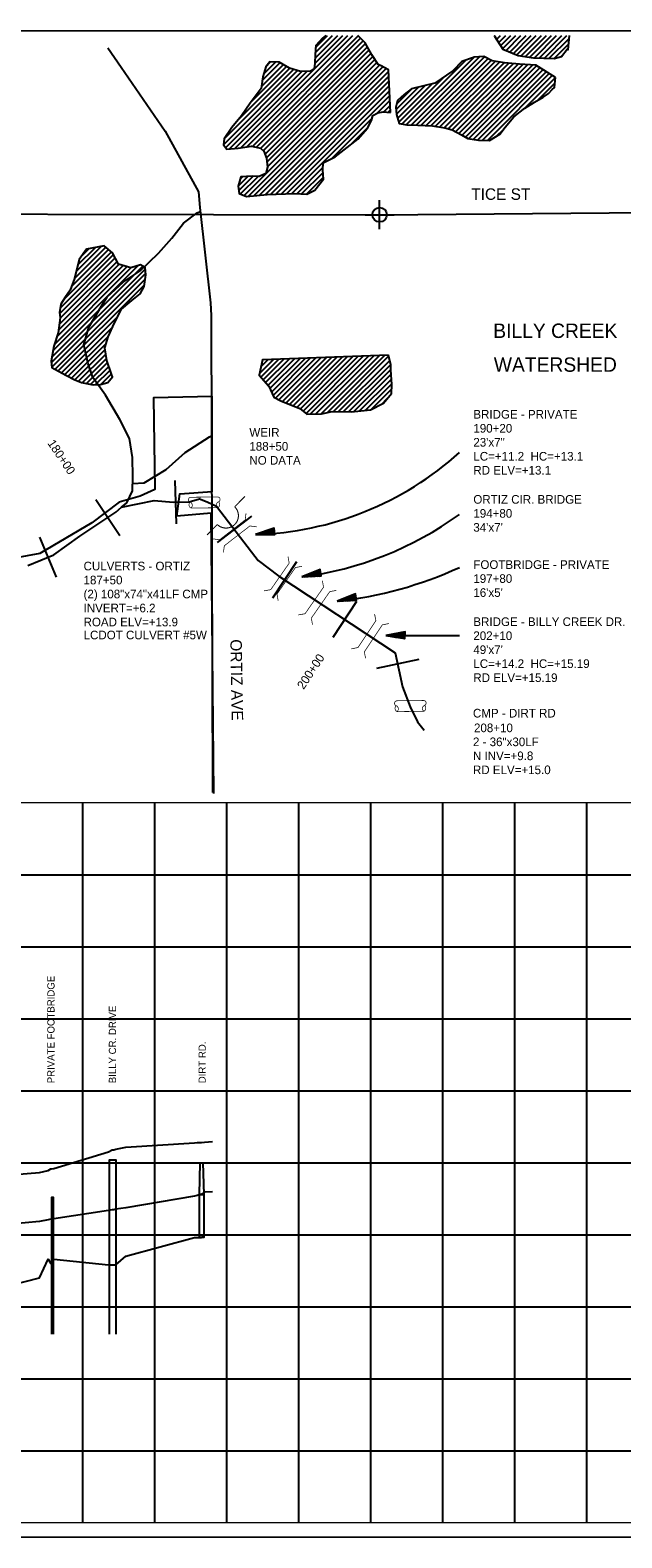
# Model space of a CAD drawing. Extents: x 225027 to 248786, y 832685 to 868004.
# Tile 3 of 5: x 233281 to 237389, y 841015 to 851485. Entities that reach past the tile are written whole.
import ezdxf
from ezdxf.enums import TextEntityAlignment as Align

# ---------------------------------------------------------------- set-up
doc = ezdxf.new("R2010")
doc.units = 0
doc.header["$LTSCALE"] = 800
doc.header["$PDMODE"] = 34
doc.header["$PDSIZE"] = 100
doc.linetypes.add('DASHED', pattern=[0])
doc.linetypes.add('STREAM', pattern=[0])
doc.layers.get('0').update_dxf_attribs({"linetype": 'CONTINUOUS'})
for name, color, linetype in [('BORDER', 1, 'CONTINUOUS'), ('CITY', 10, 'DASHED'), ('EXISTING', 7, 'CONTINUOUS'), ('GRID', 2, 'CONTINUOUS'), ('MAJROADS', 9, 'CONTINUOUS'), ('SEC', 2, 'CONTINUOUS'), ('STATIONS', 7, 'CONTINUOUS'), ('STRUCTTEXT', 7, 'CONTINUOUS'), ('STRUCTURES', 1, 'CONTINUOUS'), ('TEXT', 7, 'CONTINUOUS'), ('TRUNKS', 5, 'STREAM'), ('TRUNKS2', 5, 'CONTINUOUS'), ('WETDBA', 12, 'CONTINUOUS'), ('WETFILL', 8, 'CONTINUOUS')]:
    doc.layers.add(name, color=color, linetype=linetype)

# ---------------------------------------------------------------- blocks, each defined once
blk = doc.blocks.new('WEIR')
at = {"layer": 'STRUCTURES', "color": 0, "const_width": 30}
blk.add_lwpolyline([(13.092958, 760.705662), (13.092958, 358.309611, -1), (13.092958, -331.690389), (13.092958, -734.086439)], format="xyb", dxfattribs=at)
blk = doc.blocks.new('RCP')
at = {"layer": 'STRUCTURES', "color": 0, "const_width": 20}
for points in [[(-354.222645, 160.433845, 0.802976), (-373.838044, 25.101824, 0.802976)], [(-373.838044, 25.101824, 0.489412), (-354.222645, -139.566155, 0.489412)], [(-354.222645, -139.566155, 0.606659), (-373.838044, 25.101824, 0.606659)], [(415.392754, 25.101824, 0.606659), (395.777355, -139.566155, 0.606659)], [(415.392754, 25.101824, 0.802976), (395.777355, 160.433845, 0.802976)], [(395.777355, -139.566155, 0.489412), (415.392754, 25.101824, 0.489412)]]:
    blk.add_lwpolyline(points, format="xyb", dxfattribs=at)
for points in [[(395.777355, 160.433845), (-354.222645, 160.433845)], [(-354.222645, -139.566155), (395.777355, -139.566155)]]:
    blk.add_lwpolyline(points, dxfattribs=at)
blk = doc.blocks.new('*X')
at = {"color": 0}
for p, q in [((234702.594683, 850663.311775), (235486.605907, 851447.322998)), ((234742.680599, 850668.042351), (235521.961246, 851447.322998)), ((234784.207318, 850674.213731), (235557.097312, 851447.103725)), ((234823.34188, 850677.992954), (235574.882278, 851429.533352)), ((235257.783764, 851253.856195), (235451.250568, 851447.322998)), ((235258.841956, 851290.269726), (235415.895229, 851447.322998)), ((235260.321857, 851327.104965), (235380.539889, 851447.322998)), ((235263.014431, 851365.152879), (235345.18455, 851447.322998)), ((236506.11465, 851441.526909), (236511.910739, 851447.322998)), ((236519.827233, 851419.884153), (236547.266078, 851447.322998)), ((236533.539816, 851398.241397), (236582.621418, 851447.322998)), ((236547.2524, 851376.598641), (236617.976757, 851447.322998)), ((236560.964983, 851354.955885), (236653.332096, 851447.322998)), ((236585.189507, 851343.825071), (236688.687435, 851447.322998)), ((236610.402715, 851333.682939), (236724.042774, 851447.322998)), ((236635.615922, 851323.540808), (236759.398113, 851447.322998)), ((236660.82913, 851313.398676), (236794.753452, 851447.322998)), ((236689.709066, 851306.923273), (236830.108791, 851447.322998)), ((236720.338795, 851302.197663), (236865.46413, 851447.322998)), ((236750.968523, 851297.472053), (236900.819469, 851447.322998)), ((236782.209885, 851293.358075), (236936.174808, 851447.322998)), ((236816.646861, 851292.439712), (236971.530147, 851447.322998)), ((236851.083837, 851291.521349), (237006.885486, 851447.322998)), ((236885.520813, 851290.602986), (237024.859575, 851429.941748)), ((234852.625223, 850671.920959), (235592.667244, 851411.962979)), ((234881.139868, 850665.080264), (235609.509428, 851393.449824)), ((234900.245579, 850648.830636), (235622.137757, 851370.722814)), ((234911.820025, 850625.049743), (235634.766086, 851347.995804)), ((234921.474224, 850599.348604), (235647.394415, 851325.268794)), ((236919.957788, 851289.684622), (237021.177321, 851390.904155)), ((237015.503603, 851349.875098), (237017.495067, 851351.866561)), ((234628.033639, 850730.172087), (235110.225419, 851212.363867)), ((234725.214783, 850862.70857), (235082.86203, 851220.355817)), ((234765.404, 850337.212362), (235688.750047, 851260.558409)), ((234793.874911, 850330.327934), (235706.349998, 851242.803021)), ((234821.68381, 850994.532935), (235060.641978, 851233.491104)), ((234833.295737, 850334.393421), (235729.377718, 851230.475402)), ((234872.716562, 850338.458907), (235752.390029, 851218.132373)), ((234886.872493, 851095.076958), (235038.542929, 851246.747394)), ((234892.311893, 851135.871697), (235016.443881, 851260.003685)), ((234901.376449, 851180.291592), (234985.126244, 851264.041387)), ((234915.865949, 851230.136431), (234950.379816, 851264.650299)), ((234925.056631, 850567.575671), (235660.759309, 851303.278349)), ((234928.046112, 850535.209813), (235674.754678, 851281.918379)), ((235863.045884, 850833.813482), (236308.173365, 851278.940963)), ((235893.80035, 850829.212609), (236363.094014, 851298.506273)), ((235927.489824, 850827.546744), (236400.27848, 851300.3354)), ((235961.416251, 850826.117832), (236434.66212, 851299.3637)), ((235995.394151, 850824.740393), (236458.031871, 851287.378113)), ((236029.397387, 850823.38829), (236481.401623, 851275.392526)), ((236063.400623, 850822.036187), (236509.825656, 851268.46122)), ((236094.897093, 850818.177318), (236540.63546, 851263.915684)), ((236125.137441, 850813.062327), (236571.445263, 851259.370149)), ((236155.377789, 850807.947336), (236603.549879, 851256.119425)), ((236183.278407, 850800.492615), (236635.827964, 851253.042171)), ((236210.554539, 850792.413407), (236668.106049, 851249.964917)), ((236233.80724, 850780.310769), (236701.019454, 851247.522984)), ((236257.059942, 850768.208132), (236734.278762, 851245.426952)), ((236280.162087, 850755.954939), (236767.53807, 851243.330921)), ((236302.703845, 850743.141357), (236797.49591, 851237.933422)), ((236327.309222, 850732.391395), (236819.250983, 851224.333156)), ((236968.047498, 851302.418992), (236974.016688, 851308.388183)), ((234622.575785, 850689.358894), (235137.588809, 851204.371918)), ((234637.481685, 850668.909455), (235167.50032, 851198.928089)), ((234663.539583, 850659.612014), (235203.623436, 851199.695867)), ((234912.137387, 850342.524393), (235768.873999, 851199.261005)), ((234949.789174, 850344.82084), (235770.449491, 851165.481157)), ((234986.334717, 850346.011044), (235772.024982, 851131.701309)), ((235832.582942, 850874.061218), (236069.528524, 851111.006801)), ((235840.481383, 850846.60432), (236153.454894, 851159.577831)), ((236357.376853, 850727.103687), (236841.006056, 851210.73289)), ((236387.444484, 850721.815978), (236862.761129, 851197.132623)), ((236421.410699, 850720.426855), (236884.516201, 851183.532357)), ((236456.625912, 850720.286729), (236906.271274, 851169.932091)), ((236711.232368, 850939.537845), (236927.485591, 851155.791069)), ((236805.745152, 850998.695291), (236923.799184, 851116.749323)), ((235022.88026, 850347.201248), (235773.600473, 851097.921462)), ((235059.425802, 850348.391452), (235775.175964, 851064.141614)), ((235095.971345, 850349.581656), (235776.751456, 851030.361766)), ((235821.714647, 850933.903601), (235976.668768, 851088.857722)), ((235824.83751, 850972.381803), (235930.23889, 851077.783183)), ((235824.853261, 850901.686876), (236023.098646, 851099.932261)), ((235690.364377, 850908.619348), (235778.326947, 850996.581918)), ((235735.332259, 850918.231891), (235779.902438, 850962.80207)), ((235767.347743, 850914.892036), (235781.477929, 850929.022222)), ((235376.029894, 850594.284865), (235655.675546, 850873.930517)), ((235514.792418, 850697.692051), (235626.198439, 850809.098071)), ((236526.760822, 850755.066299), (236559.991895, 850788.297373)), ((235131.280662, 850349.535634), (235314.594835, 850532.849806)), ((235165.110901, 850348.010533), (235314.913975, 850497.813608)), ((234724.062917, 850401.937296), (234791.645553, 850469.519932)), ((234728.64855, 850371.167591), (234828.495566, 850471.014607)), ((234738.446653, 850451.676371), (234754.22001, 850467.449728)), ((234740.716727, 850347.880428), (234863.109069, 850470.27277)), ((235198.941139, 850346.485432), (235317.390717, 850464.93501)), ((233567.431449, 849704.925236), (233825.646201, 849963.139988)), ((233588.770255, 849761.619381), (233806.507235, 849979.356361)), ((233600.718696, 849808.923161), (233777.008497, 849985.212962)), ((233612.667136, 849856.226941), (233733.455407, 849977.015211)), ((233638.287325, 849917.202468), (233689.902317, 849968.81746)), ((233438.976022, 849258.271758), (234030.88569, 849850.181425)), ((233477.601451, 849402.963203), (233925.919193, 849851.280946)), ((233483.507677, 849444.224768), (233898.898441, 849859.615533)), ((233485.437663, 849516.865432), (233871.864163, 849903.291932)), ((233488.452879, 849555.235988), (233859.828665, 849926.611774)), ((233489.413903, 849485.486333), (233883.89966, 849879.972091)), ((233515.689716, 849617.828164), (233844.785166, 849946.923614)), ((233427.146042, 849175.731099), (234080.433302, 849829.018359)), ((233431.053979, 849214.994376), (234062.081211, 849846.021607)), ((233431.422184, 849144.651902), (234082.581026, 849795.810744)), ((233448.921031, 849303.572106), (233980.723841, 849835.374915)), ((233453.102279, 849130.976658), (234078.969979, 849756.844358)), ((233465.777483, 849355.783897), (233952.939945, 849842.946358)), ((233476.102979, 849118.622019), (234072.805653, 849715.324693)), ((233499.10368, 849106.267381), (233888.106086, 849495.269787)), ((233522.10438, 849093.912742), (233853.523449, 849425.331811)), ((233545.180544, 849081.633567), (233823.832351, 849360.285374)), ((233568.288427, 849069.386111), (233808.274905, 849309.372589)), ((233591.402595, 849057.14494), (233801.134768, 849266.877113)), ((233616.722524, 849047.10953), (233805.6825, 849236.069505)), ((235196.389086, 848823.6538), (235595.419593, 849222.684307)), ((235228.073662, 848819.983037), (235632.158023, 849224.067398)), ((235264.143108, 848820.697144), (235668.896453, 849225.450488)), ((235300.212555, 848821.411251), (235705.634882, 849226.833579)), ((235344.695687, 848830.539044), (235742.373312, 849228.21667)), ((233642.842535, 849037.874201), (233810.230231, 849205.261897)), ((233672.46549, 849032.141817), (233817.21552, 849176.891848)), ((233702.088445, 849026.409433), (233826.436915, 849150.757904)), ((233734.807242, 849023.772892), (233835.65831, 849124.62396)), ((234873.840646, 849102.146123), (234970.866287, 849199.171765)), ((234882.721401, 849146.382218), (234934.127857, 849197.788674)), ((234882.928191, 849075.87833), (235007.604717, 849200.554855)), ((234891.602157, 849190.618312), (234897.389427, 849196.405583)), ((234899.329241, 849056.92404), (235044.343147, 849201.937946)), ((234915.73029, 849037.969751), (235081.081576, 849203.321037)), ((234932.13134, 849019.015461), (235117.820006, 849204.704128)), ((234944.940542, 848996.469324), (235154.558436, 849206.087218)), ((234955.969156, 848972.142599), (235191.296866, 849207.470309)), ((234966.99777, 848947.815874), (235228.035295, 849208.8534)), ((234984.529883, 848929.992649), (235264.773725, 849210.23649)), ((235007.90507, 848918.012496), (235301.512155, 849211.619581)), ((235032.051821, 848906.803908), (235338.250585, 849213.002672)), ((235057.03756, 848896.434308), (235374.989014, 849214.385763)), ((235082.023299, 848886.064708), (235411.727444, 849215.768853)), ((235107.009038, 848875.695108), (235448.465874, 849217.151944)), ((235131.994776, 848865.325507), (235485.204304, 849218.535035)), ((235156.043907, 848854.019299), (235521.942734, 849219.918125)), ((235176.216497, 848838.83655), (235558.681163, 849221.301216)), ((235387.142638, 848837.630656), (235769.919817, 849220.407835)), ((235421.874812, 848837.007492), (235777.23858, 849192.37126)), ((235456.606987, 848836.384327), (235784.557344, 849164.334684)), ((235491.339161, 848835.761163), (235785.170757, 849129.592758)), ((233771.414503, 849025.024814), (233844.879705, 849098.490016)), ((233819.793785, 849038.048757), (233819.909751, 849038.164723)), ((235528.03562, 848837.102282), (235786.904132, 849095.970794)), ((235567.216158, 848840.927481), (235788.830468, 849062.541791)), ((235606.396697, 848844.752681), (235790.756804, 849029.112788)), ((235646.223451, 848849.224096), (235789.708962, 848992.709607)), ((235719.078391, 848886.723697), (235762.838935, 848930.484241)), ((225027.222302, 832698.75), (225157.277751, 832698.75)), ((225029.383291, 832697.5), (225157.277751, 832697.5)), ((225032.437011, 832700), (225157.277751, 832700)), ((225037.651719, 832701.25), (225157.277751, 832701.25)), ((225042.030124, 832696.25), (225157.277751, 832696.25)), ((225042.866427, 832702.5), (225157.277751, 832702.5)), ((225048.081136, 832703.75), (225157.277751, 832703.75)), ((225053.295844, 832705), (225157.277751, 832705)), ((225054.676957, 832695), (225157.277751, 832695)), ((225058.510552, 832706.25), (225157.277751, 832706.25)), ((225063.725261, 832707.5), (225157.277751, 832707.5)), ((225067.32379, 832693.75), (225157.277751, 832693.75)), ((225068.939969, 832708.75), (225157.277751, 832708.75)), ((225074.154678, 832710), (225157.277751, 832710)), ((225079.369386, 832711.25), (225157.277751, 832711.25)), ((225079.970623, 832692.5), (225157.277751, 832692.5)), ((225084.584094, 832712.5), (225157.277751, 832712.5)), ((225089.798803, 832713.75), (225157.277751, 832713.75)), ((225092.617456, 832691.25), (225157.277751, 832691.25)), ((225095.013511, 832715), (225157.277751, 832715)), ((225100.228219, 832716.25), (225157.277751, 832716.25)), ((225105.264289, 832690), (225157.277751, 832690)), ((225105.442928, 832717.5), (225157.277751, 832717.5)), ((225110.657636, 832718.75), (225157.277751, 832718.75)), ((225115.872344, 832720), (225157.277751, 832720)), ((225117.911122, 832688.75), (225157.277751, 832688.75)), ((225121.087053, 832721.25), (225157.277751, 832721.25)), ((225126.301761, 832722.5), (225157.277751, 832722.5)), ((225130.557955, 832687.5), (225157.277751, 832687.5)), ((225131.51647, 832723.75), (225157.277751, 832723.75)), ((225136.731178, 832725), (225157.277751, 832725)), ((225141.945886, 832726.25), (225157.277751, 832726.25)), ((225143.204788, 832686.25), (225157.277751, 832686.25)), ((225147.160595, 832727.5), (225157.277751, 832727.5)), ((225152.375303, 832728.75), (225157.277751, 832728.75)), ((225155.85162, 832685), (225157.277751, 832685))]:
    blk.add_line(p, q, dxfattribs=at)
blk = doc.blocks.new('BRIDGE')
at = {"layer": 'STRUCTURES', "color": 0, "const_width": 20}
for points in [[(-233.755842, -534.277494), (-101.17332, -401.694972), (-101.17332, 496.333298), (-233.755842, 628.915819)], [(244.100107, -534.277494), (111.517586, -401.694972), (111.517586, 496.333298), (244.100107, 628.915819)]]:
    blk.add_lwpolyline(points, dxfattribs=at)
blk = doc.blocks.new('AHD')
at = {"layer": 'TEXT', "color": 0}
blk.add_lwpolyline([(0, 0), (133.116809, -13.157129), (133.116809, 31.908977), (0, 0)], dxfattribs=at)
blk.add_solid([(0, 0), (133.116809, -13.157129), (133.116809, 31.908977), (0, 0)], dxfattribs=at)
blk.add_blockref('*X', (-225024.160942, -832698.016172), dxfattribs=at)

msp = doc.modelspace()

# ---------------------------------------------------------------- linework, layer by layer
at = {"layer": 'BORDER', "color": 0, "const_width": 10}
msp.add_lwpolyline([(226770.676938, 841020.424005), (242770.676938, 841020.424005), (242770.676938, 851480.424005), (226770.676938, 851480.424005)], close=True, dxfattribs=at)
for points in [[(226770.676938, 846120.424005), (242770.676938, 846120.424005)], [(226770.676938, 841120.424005), (242770.676938, 841120.424005)]]:
    msp.add_lwpolyline(points, dxfattribs=at)
at = {"layer": 'CITY', "color": 0}
msp.add_lwpolyline([(234556.398145, 846184.459604), (234537.536224, 848130.181349), (234299.827379, 848111.132391), (234319.46728, 848266.026442), (234543.467002, 848282.582496), (234543.467002, 848941.311847), (234137.400964, 848932.288157), (234145.905759, 848296.003192), (234044.995312, 848249.83625), (233899.451395, 848208.685063), (233709.137626, 848063.430439), (233346.79374, 847850.604553), (233171.500375, 847817.757167), (233153.818782, 848589.387947), (232552.484422, 848602.206265), (232540.20788, 848860.098639), (232423.866328, 848875.165426), (232413.876223, 846234.204925), (231955.987222, 846238.698908), (231962.691737, 847551.663627), (230446.71186, 847560.687317), (230436.954527, 850173.563691), (230432.686924, 851363.17478)], dxfattribs=at)
at = {"layer": 'EXISTING', "color": 0}
for p, q in [((233875.21616, 843640.175112), (233875.21616, 843540.175112)), ((233440.21616, 843380.175112), (233440.21616, 843360.175112))]:
    msp.add_line(p, q, dxfattribs=at)
for points in [[(233145.676938, 843536.424005), (233345.676938, 843552.424005), (233405.676938, 843566.424005), (233423.676938, 843577.424005), (233427.676938, 843577.424005), (233445.676938, 843579.424005), (233825.676938, 843695.424005), (233849.676938, 843709.424005), (233862.676938, 843709.424005), (233875.676938, 843713.424005), (233945.676938, 843728.424005), (234420.676938, 843759.424005), (234440.676938, 843761.424005), (234470.676938, 843761.424005), (234490.676938, 843762.424005), (234545.676938, 843767.424005)], [(234455.676938, 843400.424005), (234460.676938, 843620.424005), (234480.676938, 843620.424005), (234485.676938, 843400.424005)], [(234545.676938, 843419.424005), (234490.676938, 843416.424005), (234470.676938, 843401.424005), (234440.676938, 843393.424005), (234420.676938, 843388.424005), (233945.676938, 843307.424005), (233875.676938, 843297.424005), (233862.676938, 843294.424005), (233849.676938, 843293.424005), (233825.676938, 843289.424005), (233445.676938, 843231.424005), (233427.676938, 843229.424005), (233423.676938, 843229.424005), (233405.676938, 843224.424005), (233345.676938, 843211.424005), (233145.676938, 843194.424005)]]:
    msp.add_lwpolyline(points, dxfattribs=at)
at = {"layer": 'EXISTING', "color": 0, "linetype": 'DASHED'}
for points in [[(233832.508728, 842428.914987), (233832.508728, 843640.175112), (233875.21616, 843640.175112), (233875.21616, 842428.914987)], [(233430.514903, 842428.914987), (233430.514903, 843380.175112), (233440.21616, 843380.175112), (233440.21616, 842428.914987)], [(233145.676938, 842770.424005), (233345.676938, 842820.424005), (233405.676938, 842950.424005), (233423.676938, 842920.424005), (233427.676938, 842920.424005), (233445.676938, 842950.424005), (233825.676938, 842910.424005), (233849.676938, 842910.424005), (233862.676938, 842910.424005), (233875.676938, 842910.424005), (233945.676938, 842970.424005), (234420.676938, 843100.424005), (234440.676938, 843100.424005), (234470.676938, 843100.424005), (234490.676938, 843120.424005), (234545.676938, 843120.424005)]]:
    msp.add_lwpolyline(points, dxfattribs=at)
at = {"layer": 'EXISTING', "color": 0}
msp.add_lwpolyline([(234455.676938, 843100.424005), (234455.676938, 843400.424005), (234485.676938, 843400.424005), (234485.676938, 843100.424005)], close=True, dxfattribs=at)
at = {"layer": 'GRID', "color": 0}
for points in [[(233645.676938, 841120.424005), (233645.676938, 846120.424005)], [(234145.676938, 841120.424005), (234145.676938, 846120.424005)], [(234645.676938, 841120.424005), (234645.676938, 846120.424005)], [(235145.676938, 841120.424005), (235145.676938, 846120.424005)], [(235645.676938, 841120.424005), (235645.676938, 846120.424005)], [(236145.676938, 841120.424005), (236145.676938, 846120.424005)], [(236645.676938, 841120.424005), (236645.676938, 846120.424005)], [(237145.676938, 841120.424005), (237145.676938, 846120.424005)], [(226770.676938, 845620.424005), (242770.676938, 845620.424005)], [(226770.676938, 845120.424005), (242770.676938, 845120.424005)], [(226770.676938, 844620.424005), (242770.676938, 844620.424005)], [(226770.676938, 844120.424005), (242770.676938, 844120.424005)], [(226770.676938, 843620.424005), (242770.676938, 843620.424005)], [(226770.676938, 843120.424005), (242770.676938, 843120.424005)], [(226770.676938, 842620.424005), (242770.676938, 842620.424005)], [(226770.676938, 842120.424005), (242770.676938, 842120.424005)], [(226770.676938, 841620.424005), (242770.676938, 841620.424005)]]:
    msp.add_lwpolyline(points, dxfattribs=at)
at = {"layer": 'MAJROADS', "color": 0}
for points in [[(233820.71577, 851361.614263), (233911.9285, 851229.218006), (234218.678962, 850782.836692), (234450.202812, 850362.149236), (234457.778119, 850253.158802), (234533.396666, 849591.939075), (234538.261062, 849504.381662), (234545.557656, 846191.792863)], [(231094.749945, 850212.856129), (235707.197596, 850203.651017), (241019.422775, 850250.267831), (242696.33204, 850262.540834)]]:
    msp.add_lwpolyline(points, dxfattribs=at)
at = {"layer": 'SEC', "color": 0}
msp.add_point((235707.197596, 850203.651017), dxfattribs=at)
at = {"layer": 'STATIONS', "color": 0}
for p, q in [((234285.806829, 848357.61026), (234294.808883, 848057.745352)), ((233736.161595, 848225.434373), (233903.444887, 847976.403651)), ((234816.685332, 848109.821559), (234578.722594, 847927.136762)), ((233346.025827, 847963.696485), (233461.50238, 847686.811733)), ((235129.255174, 847792.557989), (234964.265981, 847542.001476)), ((235546.849362, 847517.576), (235381.860169, 847267.019487)), ((235978.89145, 847114.547139), (235685.458829, 847052.118803))]:
    msp.add_line(p, q, dxfattribs=at)
at = {"layer": 'TEXT', "color": 0}
msp.add_line((235749.695902, 847281.782133), (236261.353169, 847281.782133), dxfattribs=at)
for centre, radius, start, end in [((234778.895266, 850193.917814), 2211.805173, 271.726518, 312.086205), ((234851.268674, 850082.723669), 2415.020495, 277.534855, 305.723975), ((235119.509317, 850231.782857), 2727.412425, 276.183003, 294.749678)]:
    msp.add_arc(centre, radius, start, end, dxfattribs=at)
at = {"layer": 'TRUNKS', "color": 0}
msp.add_lwpolyline([(233263.934267, 847766.937184), (233445.095643, 847842.491692), (233625.581038, 847970.452662), (233874.868577, 848137.908467), (233914.542322, 848172.045944), (234141.339386, 848219.741296), (234274.128923, 848207.192108), (234385.547524, 848210.536936), (234455.966281, 848230.340155), (234509.926645, 848209.143531), (234574.541123, 848178.909405), (234740.756569, 847962.39942), (234864.919937, 847801.66835), (235008.036231, 847692.779364), (235815.658228, 847160.967597), (235865.654133, 846925.971274), (235918.409219, 846786.938497), (235969.986654, 846682.864265), (236016.166369, 846624.712577)], dxfattribs=at)
at = {"layer": 'TRUNKS2', "color": 0}
for points in [[(233914.542322, 848172.045944), (233950.966196, 848203.387053), (233990.488658, 848287.379604), (233993.24784, 848383.343151), (233990.592808, 848518.752638), (233970.364441, 848650.301815), (233902.091593, 848781.049593), (233804.350935, 848949.752118), (233716.198345, 849072.340315), (233684.061691, 849169.307201), (233652.928376, 849301.169921), (233686.973917, 849422.427423), (233751.114353, 849527.540076), (233815.254789, 849632.652728), (233927.376999, 849736.38579), (234045.289674, 849813.75885), (234171.062199, 849936.744567), (234263.555502, 850041.042007), (234345.143856, 850145.65299), (234441.058507, 850217.110167), (234460.988003, 850225.091105)], [(233991.894546, 848336.275986), (234072.815703, 848341.765115), (234223.882184, 848433.464473), (234356.072261, 848551.900085), (234525.088329, 848660.54569), (234540.100447, 848669.317296)]]:
    msp.add_lwpolyline(points, dxfattribs=at)
at = {"layer": 'WETDBA', "color": 0}
for points in [[(235332.828652, 851447.322998), (235311.524844, 851429.877167), (235264.044843, 851379.713295), (235259.627109, 851317.287706), (235257.754783, 851252.858899), (235252.087129, 851220.270466), (235225.150192, 851200.153406), (235156.99245, 851198.70475), (235082.233072, 851220.539515), (235010.452676, 851263.597556), (234945.351229, 851264.738422), (234916.164876, 851231.164758), (234895.572458, 851160.325479), (234884.869464, 851080.054522), (234808.997177, 850977.361617), (234747.937693, 850890.40982), (234681.026525, 850808.83915), (234628.053437, 850730.313855), (234622.372972, 850689.637133), (234645.504104, 850657.90348), (234725.361429, 850665.46851), (234817.620388, 850679.179324), (234879.696845, 850666.307571), (234904.127251, 850645.529229), (234922.333109, 850597.062104), (234928.124521, 850534.360907), (234916.989405, 850489.587628), (234871.389303, 850470.095308), (234821.411356, 850471.166435), (234742.825788, 850466.819453), (234723.782628, 850400.968054), (234731.823455, 850351.723461), (234783.751479, 850329.283901), (234927.304258, 850344.088559), (235115.878406, 850350.229983), (235200.784324, 850346.40234), (235256.255358, 850373.692636), (235318.399221, 850451.547183), (235313.64618, 850514.64352), (235316.180228, 850563.276185), (235397.404673, 850605.359341), (235460.3592, 850655.468179), (235555.720021, 850729.43961), (235623.627339, 850804.019183), (235650.90773, 850857.908203), (235661.079893, 850892.091901), (235694.057787, 850910.703818), (235731.703838, 850918.610408), (235782.209269, 850913.341681)], [(235782.209269, 850913.341681), (235768.394201, 851209.548274), (235717.313384, 851236.946304), (235697.170701, 851247.706665), (235653.218565, 851314.78716), (235607.200605, 851397.604977), (235556.875361, 851447.322998)], [(236507.077265, 851447.322998), (236505.239616, 851442.907988), (236562.143823, 851353.095306), (236668.974191, 851310.122287), (236776.677596, 851293.50561), (236920.056065, 851289.682001), (236969.85359, 851302.898332), (237008.780433, 851354.230915), (237017.203345, 851348.773866)], [(237017.203345, 851348.773866), (237026.499077, 851447.322998)]]:
    msp.add_lwpolyline(points, dxfattribs=at)
for points in [[(236927.563945, 851156.620897), (236791.252673, 851241.836405), (236679.484769, 851248.880119), (236575.085269, 851258.833119), (236488.895502, 851271.549158), (236429.924082, 851301.793686), (236362.147582, 851298.459717), (236358.798841, 851296.446951), (236276.832982, 851268.103645), (236215.5643, 851202.991802), (236091.447043, 851116.234845), (235927.982711, 851077.245035), (235876.675031, 851039.510239), (235830.199022, 850996.848228), (235820.080742, 850950.675037), (235824.964541, 850900.544631), (235843.31162, 850836.765731), (235896.097782, 850828.868913), (235972.607303, 850825.646488), (236074.751536, 850821.58483), (236160.495979, 850807.081622), (236209.730575, 850792.842266), (236275.388445, 850758.668456), (236319.06458, 850733.841302), (236394.740028, 850720.53298), (236470.663137, 850720.230873), (236541.054297, 850763.942233), (236578.763481, 850812.439009), (236638.859339, 850883.391488), (236715.78412, 850943.069055), (236781.744097, 850984.818353), (236843.070066, 851020.275821), (236879.370507, 851046.419016), (236906.340483, 851074.084108), (236921.105223, 851088.218311)], [(233845.585925, 849096.488549), (233812.406084, 849190.522055), (233799.358835, 849278.907784), (233822.001659, 849356.274745), (233866.466525, 849453.687144), (233915.552472, 849548.010841), (233986.653921, 849607.536116), (234043.88542, 849655.23238), (234071.205831, 849704.549137), (234083.240759, 849785.610091), (234079.947104, 849836.535847), (234045.899549, 849854.613137), (233979.06961, 849834.886628), (233893.555178, 849861.26367), (233852.889663, 849940.056705), (233795.489606, 849988.691556), (233670.709866, 849965.204974), (233621.964874, 849893.03661), (233588.613589, 849760.99914), (233557.609719, 849678.924901), (233526.693963, 849634.471533), (233492.383986, 849582.579422), (233484.176177, 849525.488712), (233489.717642, 849487.608293), (233474.887079, 849384.000292), (233445.104324, 849291.750095), (233425.738875, 849185.958453), (233431.723772, 849142.459948), (233528.911102, 849090.256567), (233591.33066, 849057.173451), (233637.334605, 849038.940049), (233717.750044, 849023.378733), (233769.764747, 849024.580691), (233819.820879, 849038.05605), (233851.8773, 849077.254314)], [(235767.633132, 849229.167625), (234892.728773, 849196.230124), (234871.271626, 849089.349535), (234937.567145, 849012.733435), (234972.217113, 848936.303138), (235020.08194, 848911.771657), (235152.118452, 848856.973764), (235201.953344, 848819.465903), (235303.879559, 848821.483851), (235377.445264, 848837.804647), (235510.734498, 848835.413172), (235644.825358, 848848.504475), (235735.125604, 848894.983454), (235788.50317, 848963.360136), (235791.018191, 849024.576777), (235785.128111, 849126.791272), (235785.636671, 849160.200017)]]:
    msp.add_lwpolyline(points, close=True, dxfattribs=at)

# ---------------------------------------------------------------- block references
at = {"layer": 'STRUCTURES', "color": 0, "xscale": 0.25, "yscale": 0.25, "zscale": 0.25}
for name, p, rotation in [('RCP', (234484.509533, 848202.583035), 0.6545550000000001), ('WEIR', (234635.799572, 848113.90311), 315.483795), ('BRIDGE', (234690.970453, 847988.288076), 307.79967), ('BRIDGE', (235029.01642, 847667.88808), 325.140889), ('BRIDGE', (235267.481526, 847500.72412), 325.140889), ('BRIDGE', (235648.693951, 847285.768929), 146.287202), ('RCP', (235915.487494, 846789.021335), 0.6545550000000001)]:
    msp.add_blockref(name, p, dxfattribs=dict(at, rotation=rotation))
at = {"layer": 'TEXT', "color": 0}
for p, rotation in [((235167.910878, 847688.797123), 8.486189), ((235413.333692, 847520.076399), 8.175784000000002), ((234845.570248, 847983.031761), 5.563125), ((235749.717559, 847281.820252), 356.774519)]:
    msp.add_blockref('AHD', p, dxfattribs=dict(at, rotation=rotation))
at = {"layer": 'WETFILL', "color": 0}
msp.add_blockref('*X', (0, 0), dxfattribs=at)
msp.add_blockref('*X', (0, 0), dxfattribs=at)
msp.add_blockref('*X', (0, 0), dxfattribs=at)

# ---------------------------------------------------------------- texts
at = {"layer": 'EXISTING', "color": 0}
for s, p in [('WEIR ', (234802.75391, 848662.338255)), ('188+50', (234802.75391, 848565.195398)), ('NO DATA', (234802.75391, 848468.05254)), ('CULVERTS - ORTIZ', (233651.426788, 847733.919353)), ('187+50', (233651.426788, 847636.776496)), ('(2) 108"x74"x41LF CMP', (233651.426788, 847539.633639)), ('INVERT=+6.2', (233651.426788, 847442.490782)), ('ROAD ELV=+13.9', (233651.426788, 847345.347924))]:
    msp.add_text(s, height=60, dxfattribs=at).set_placement(p)
at = {"layer": 'MAJROADS', "color": 0}
msp.add_text('TICE ST', height=80, dxfattribs=at).set_placement((236343.422091, 850306.861036))
msp.add_text('ORTIZ AVE', height=80, rotation=271, dxfattribs=at).set_placement((234670.067556, 847254.58151))
at = {"layer": 'STATIONS', "color": 0}
for s, rotation, p in [('180+00', 303.890741, (233473.269065, 848504.949328)), ('200+00', 56.635458, (235253.81469, 847015.439608))]:
    msp.add_text(s, height=60, rotation=rotation, dxfattribs=at).set_placement(p, align=Align.CENTER)
at = {"layer": 'STRUCTTEXT', "color": 0}
for s, p in [('LCDOT CULVERT #5W', (233651.683025, 847255.174184)), ('CMP - DIRT RD', (236355.192663, 846712.199639)), ('208+10', (236362.406184, 846610.30985)), ('2 - 36"x30LF', (236355.192663, 846513.166993)), ('N INV=+9.8', (236355.192663, 846416.024135)), ('RD ELV=+15.0', (236355.192663, 846318.881278))]:
    msp.add_text(s, height=60, dxfattribs=at).set_placement(p)
for s, p in [('PRIVATE FOOTBRIDGE', (233449.73981, 844172.096366)), ('BILLY CR. DRIVE', (233876.579, 844172.096366)), ('DIRT RD.', (234499.516842, 844172.096366))]:
    msp.add_text(s, height=50, rotation=90, dxfattribs=at).set_placement(p)
at = {"layer": 'TEXT', "color": 0}
for s, p in [('BILLY CREEK', (236927.204003, 849347.823839)), ('WATERSHED', (236927.204003, 849113.019209))]:
    msp.add_text(s, height=100, dxfattribs=at).set_placement(p, align=Align.CENTER)
for s, p in [('BRIDGE - PRIVATE', (236357.951617, 848787.745019)), ('190+20', (236357.951617, 848690.602161)), ('23\'x7"', (236357.951617, 848593.459304)), ('LC=+11.2  HC=+13.1', (236357.951617, 848496.316447)), ('RD ELV=+13.1', (236357.951617, 848399.17359)), ('ORTIZ CIR. BRIDGE', (236357.951617, 848196.83054)), ('194+80', (236357.951617, 848099.687683)), ("34'x7'", (236357.951617, 848002.544826)), ('FOOTBRIDGE - PRIVATE', (236357.951617, 847744.095007)), ('197+80', (236357.951617, 847646.95215)), ("16'x5'", (236357.951617, 847549.809293)), ('BRIDGE - BILLY CREEK DR.', (236357.951617, 847347.466243)), ('202+10', (236357.951617, 847250.323386)), ("49'x7'", (236357.951617, 847153.180529)), ('LC=+14.2  HC=+15.19', (236357.951617, 847056.037672)), ('RD ELV=+15.19', (236357.951617, 846958.894815))]:
    msp.add_text(s, height=60, dxfattribs=at).set_placement(p)

doc.saveas('drawing.dxf')
